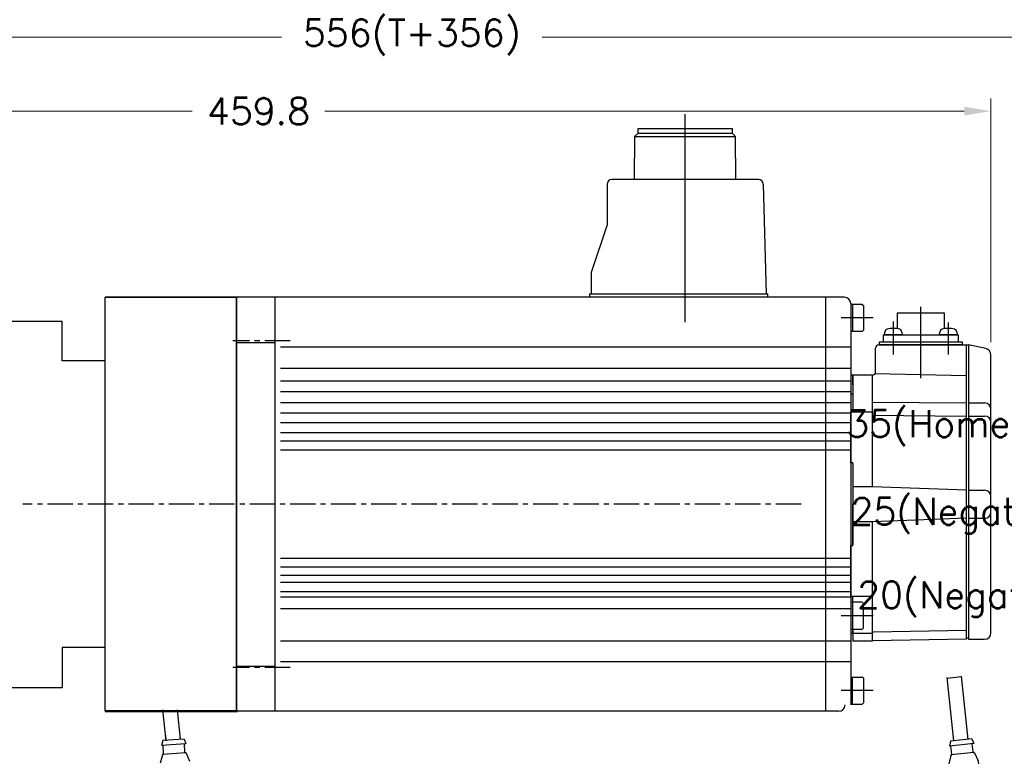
# Model space of a CAD drawing. Extents: x 0 to 1685, y -10 to 1188.
# Tile 4 of 24: x 408 to 717, y 527 to 760. Entities that reach past the tile are written whole.
import ezdxf

# ---------------------------------------------------------------- set-up
doc = ezdxf.new("R2010")
doc.units = 0
doc.header["$LTSCALE"] = 25.4
doc.linetypes.add('CENTER', pattern=[2, 1.25, -0.25, 0.25, -0.25])
doc.linetypes.add('DASH_CENTER', pattern=[14, 11, -1, 1, -1])
doc.layers.get('0').update_dxf_attribs({"linetype": 'CONTINUOUS'})
doc.layers.get('Defpoints').update_dxf_attribs({"linetype": 'CONTINUOUS'})
for name, color, linetype, lineweight in [('AM_0', 7, 'CONTINUOUS', 50), ('AM_5_Dimension', 6, 'CONTINUOUS', 13), ('ATA-DIM', 252, 'CONTINUOUS', 25), ('Layer0000', 7, 'CONTINUOUS', 25), ('외형선(ISO)', 7, 'CONTINUOUS', 35)]:
    doc.layers.add(name, color=color, linetype=linetype, lineweight=lineweight)
doc.layers.add('ATA-CENTER', color=133, linetype='CENTER')
doc.styles.get("Standard").update_dxf_attribs({"font": 'simplex.shx'})
doc.dimstyles.new('ata_A1', dxfattribs={"dimtxt": 4.2, "dimasz": 4.2, "dimexe": 2, "dimexo": 2, "dimgap": 2, "dimtad": 0, "dimtih": 1, "dimtoh": 1, "dimdec": 6, "dimdsep": 46, "dimtxsty": 'Standard', "dimcen": 0, "dimclrd": 252, "dimclre": 252, "dimclrt": 4, "dimadec": 6, "dimazin": 2, "dimtfac": 1, "dimtdec": 6, "dimtofl": 0, "dimtmove": 0, "dimatfit": 3, "dimfxl": 0, "dimtolj": 1, "dimtzin": 0, "dimlwd": 0, "dimlwe": 0, "dimarcsym": 0})

# ---------------------------------------------------------------- blocks, each defined once
blk = doc.blocks.new('*D13668')
at = {"layer": 'ATA-DIM', "color": 252, "lineweight": 0}
for p, q in [((809.09, 532.61), (809.09, 581.45)), ((829.09, 522.94), (829.09, 581.45)), ((800.69, 577.45), (792.29, 577.45)), ((809.09, 577.45), (826.26, 577.45)), ((837.49, 577.45), (845.89, 577.45))]:
    blk.add_line(p, q, dxfattribs=at)
at = {"layer": 'ATA-DIM', "color": 252}
for points in [[(800.69, 576.05), (800.69, 578.85), (809.09, 577.45)], [(837.49, 578.85), (837.49, 576.05), (829.09, 577.45)]]:
    blk.add_solid(points, dxfattribs=at)
at = {"layer": 'Defpoints', "color": 0}
for p in [(829.09, 577.45), (809.09, 528.61), (829.09, 518.94)]:
    blk.add_point(p, dxfattribs=at)
at = {"layer": 'ATA-DIM', "color": 4, "insert": (670.9, 583.84), "char_height": 8.4, "attachment_point": 1}
blk.add_mtext('\\A1;20(Negative Hard Stop)', dxfattribs=at)
blk = doc.blocks.new('*D13667')
at = {"layer": 'ATA-DIM', "color": 252, "lineweight": 0}
for p, q in [((809.09, 532.61), (809.09, 607.68)), ((834.09, 504.45), (834.09, 607.68)), ((809.09, 603.68), (789.22, 603.68)), ((817.49, 603.68), (825.69, 603.68))]:
    blk.add_line(p, q, dxfattribs=at)
at = {"layer": 'ATA-DIM', "color": 252}
for points in [[(817.49, 605.08), (817.49, 602.28), (809.09, 603.68)], [(825.69, 602.28), (825.69, 605.08), (834.09, 603.68)]]:
    blk.add_solid(points, dxfattribs=at)
at = {"layer": 'Defpoints', "color": 0}
for p in [(834.09, 603.68), (809.09, 528.61), (834.09, 500.45)]:
    blk.add_point(p, dxfattribs=at)
at = {"layer": 'ATA-DIM', "color": 4, "insert": (668.8, 610.06), "char_height": 8.4, "attachment_point": 1}
blk.add_mtext('\\A1;25(Negative Limit)', dxfattribs=at)
blk = doc.blocks.new('*D13666')
at = {"layer": 'ATA-DIM', "color": 252, "lineweight": 0}
for p, q in [((809.09, 532.61), (809.09, 635.21)), ((844.09, 504.45), (844.09, 635.21)), ((809.09, 631.21), (789.22, 631.21)), ((817.49, 631.21), (835.69, 631.21))]:
    blk.add_line(p, q, dxfattribs=at)
at = {"layer": 'ATA-DIM', "color": 252}
for points in [[(817.49, 632.61), (817.49, 629.81), (809.09, 631.21)], [(835.69, 629.81), (835.69, 632.61), (844.09, 631.21)]]:
    blk.add_solid(points, dxfattribs=at)
at = {"layer": 'Defpoints', "color": 0}
for p in [(844.09, 631.21), (809.09, 528.61), (844.09, 500.45)]:
    blk.add_point(p, dxfattribs=at)
at = {"layer": 'ATA-DIM', "color": 4, "insert": (667.45, 637.59), "char_height": 8.4, "attachment_point": 1}
blk.add_mtext('\\A1;35(Home Position)', dxfattribs=at)
blk = doc.blocks.new('DEH')
at = {"color": 0, "ltscale": 5}
blk.add_line((12758.38, -3927.55), (12758.38, -3797.55), dxfattribs=at)
for p, q in [((12668.58, -3920.05), (12668.58, -3805.05)), ((12728.58, -3805.05), (12744.88, -3805.05)), ((12744.88, -3817.55), (12744.88, -3805.05)), ((12744.88, -3907.55), (12744.88, -3920.05)), ((12728.58, -3920.05), (12744.88, -3920.05))]:
    blk.add_line(p, q)
at = {"color": 7}
for p, q in [((12728.58, -3920.05), (12728.58, -3805.05)), ((12728.58, -3919.55), (12728.58, -3805.55))]:
    blk.add_line(p, q, dxfattribs=at)
at = {"ltscale": 5}
for p, q in [((12758.38, -3817.55), (12744.88, -3817.55)), ((12758.38, -3907.55), (12744.88, -3907.55))]:
    blk.add_line(p, q, dxfattribs=at)
at = {"layer": 'AM_0'}
blk.add_line((12758.38, -3927.55), (12799.88, -3927.55), dxfattribs=at)
at = {"layer": 'AM_5_Dimension', "color": 0}
for p, q in [((12672.58, -3919.55), (12672.58, -3805.55)), ((12728.58, -3805.05), (12728.58, -3920.05))]:
    blk.add_line(p, q, dxfattribs=at)
at = {"layer": 'Layer0000', "color": 7, "linetype": 'Continuous', "lineweight": 25}
for p, q in [((12799.58, -3811.74), (12799.58, -3797.55)), ((12799.58, -3913.35), (12799.58, -3811.74)), ((12799.58, -3913.35), (12799.58, -3927.55))]:
    blk.add_line(p, q, dxfattribs=at)
at = {"layer": '외형선(ISO)'}
for p, q in [((12799.88, -3797.55), (12758.38, -3797.55)), ((12672.08, -3805.05), (12668.58, -3805.05)), ((12672.58, -3805.55), (12672.08, -3805.05)), ((12673.08, -3805.05), (12672.58, -3805.55)), ((12673.08, -3805.05), (12728.08, -3805.05)), ((12728.58, -3805.55), (12728.08, -3805.05)), ((12728.58, -3805.55), (12729.08, -3805.05)), ((12668.58, -3920.05), (12672.08, -3920.05)), ((12672.58, -3919.55), (12672.08, -3920.05)), ((12672.58, -3919.55), (12673.08, -3920.05)), ((12673.08, -3920.05), (12728.08, -3920.05)), ((12728.58, -3919.55), (12728.08, -3920.05))]:
    blk.add_line(p, q, dxfattribs=at)
blk = doc.blocks.new('*D13683')
at = {"layer": 'ATA-DIM', "color": 252, "lineweight": 0}
for p, q in [((253.09, 683.11), (253.09, 735.51)), ((712.89, 658.99), (712.89, 735.51)), ((261.49, 731.51), (462.19, 731.51)), ((704.49, 731.51), (503.79, 731.51))]:
    blk.add_line(p, q, dxfattribs=at)
at = {"layer": 'ATA-DIM', "color": 252}
for points in [[(261.49, 732.91), (261.49, 730.11), (253.09, 731.51)], [(704.49, 730.11), (704.49, 732.91), (712.89, 731.51)]]:
    blk.add_solid(points, dxfattribs=at)
at = {"layer": 'Defpoints', "color": 0}
for p in [(712.89, 731.51), (253.09, 679.11), (712.89, 654.99)]:
    blk.add_point(p, dxfattribs=at)
at = {"layer": 'ATA-DIM', "color": 4, "insert": (482.99, 731.51), "char_height": 8.4, "attachment_point": 5}
blk.add_mtext('\\A1;459.8', dxfattribs=at)
blk = doc.blocks.new('*D13681')
at = {"layer": 'ATA-DIM', "color": 252, "lineweight": 0}
for p, q in [((253.09, 683.11), (253.09, 758.71)), ((809.09, 532.61), (809.09, 758.71)), ((261.49, 754.71), (490.17, 754.71)), ((800.69, 754.71), (572.01, 754.71))]:
    blk.add_line(p, q, dxfattribs=at)
at = {"layer": 'ATA-DIM', "color": 252}
for points in [[(261.49, 756.11), (261.49, 753.31), (253.09, 754.71)], [(800.69, 753.31), (800.69, 756.11), (809.09, 754.71)]]:
    blk.add_solid(points, dxfattribs=at)
at = {"layer": 'Defpoints', "color": 0}
for p in [(809.09, 754.71), (253.09, 679.11), (809.09, 528.61)]:
    blk.add_point(p, dxfattribs=at)
at = {"layer": 'ATA-DIM', "color": 4, "insert": (531.09, 754.71), "char_height": 8.4, "attachment_point": 5}
blk.add_mtext('\\A1;556(T+356)', dxfattribs=at)

msp = doc.modelspace()

# ---------------------------------------------------------------- linework, layer by layer
at = {"color": 1, "linetype": 'DASH_CENTER'}
for p, q in [((616.8876432, 665.2941634), (616.8876432, 730.5858331)), ((690.8876432, 647.6552227), (690.8876432, 670.0518481)), ((675.8876432, 666.6057705), (665.8876432, 666.6057705)), ((682.2575648, 655.0904778), (682.2575648, 665.5002536)), ((699.5175648, 665.2002536), (699.5175648, 655.0904778)), ((675.8876432, 573.1057705), (665.8876432, 573.1057705)), ((675.8876432, 549.6057705), (665.8876432, 549.6057705))]:
    msp.add_line(p, q, dxfattribs=at)
at = {"color": 7, "linetype": 'Continuous'}
for p, q in [((601.0126432, 723.5156106), (600.9096912, 710.0556106)), ((602.0126432, 724.5156106), (601.0126432, 723.5156106)), ((601.0126432, 723.5156106), (616.8876432, 723.5156106)), ((602.0126432, 726.1056106), (602.0126432, 724.5156106)), ((602.0126432, 726.1056106), (616.8876432, 726.1056106)), ((616.8876432, 724.5156106), (602.0126432, 724.5156106)), ((616.8876432, 726.1056106), (631.7626432, 726.1056106)), ((631.7626432, 724.5156106), (616.8876432, 724.5156106)), ((616.8876432, 723.5156106), (632.7626432, 723.5156106)), ((631.7626432, 724.5156106), (631.7626432, 726.1056106)), ((632.7626432, 723.5156106), (631.7626432, 724.5156106)), ((632.8655952, 710.0556106), (632.7626432, 723.5156106)), ((592.3876432, 708.5556106), (592.3876432, 695.8556106)), ((639.9308618, 710.0556106), (593.8876432, 710.0556106)), ((641.430221, 708.5994515), (642.3789045, 674.1056106)), ((592.3876432, 695.8556106), (587.3876432, 680.8556106)), ((587.3876432, 680.8556106), (587.3876432, 674.1056106)), ((586.8876432, 674.1056106), (586.8876432, 673.1056106)), ((642.8876432, 673.1056106), (642.8876432, 674.1056106)), ((666.8876432, 673.1056106), (476.0877527, 673.1056106)), ((488.0877527, 673.1056106), (488.0877527, 543.1056106)), ((488.0877527, 673.1056106), (488.0877527, 543.1056106)), ((661.0877527, 543.1057711), (661.0877527, 673.1055711)), ((668.8876432, 671.1056106), (668.8876432, 545.1056106)), ((672.4876432, 670.8557705), (668.8876432, 670.8557705)), ((669.3876432, 670.8557705), (669.3876432, 662.3557705)), ((672.4876432, 670.8557705), (672.8876432, 670.4557705)), ((672.8876432, 670.4557705), (672.8876432, 662.7557705)), ((683.4875648, 668.1056106), (683.4875648, 663.1966985)), ((698.2875648, 668.1056106), (683.4875648, 668.1056106)), ((698.2875648, 663.1966985), (698.2875648, 668.1056106)), ((672.4876432, 662.3557705), (668.8876432, 662.3557705)), ((672.4876432, 662.3557705), (672.8876432, 662.7557705)), ((679.5075648, 661.30561), (679.5816895, 662.1528589)), ((684.9334402, 662.1528589), (685.0075648, 661.30561)), ((696.7675648, 661.30561), (696.8416895, 662.1528589)), ((702.1934402, 662.1528589), (702.2675648, 661.30561)), ((476.0877527, 658.9115805), (488.0877527, 658.9115805)), ((677.8875648, 658.10561), (677.8875648, 659.10561)), ((677.8875648, 659.10561), (703.8875648, 659.10561)), ((679.1875648, 659.10561), (679.1875648, 661.30561)), ((679.1875648, 661.30561), (702.5875648, 661.30561)), ((685.0075648, 661.30561), (679.5075648, 661.30561)), ((702.2675648, 661.30561), (696.7675648, 661.30561)), ((702.5875648, 661.30561), (702.5875648, 659.10561)), ((703.8875648, 659.10561), (703.8875648, 658.10561)), ((489.8876432, 657.5146173), (668.8876432, 657.5147778)), ((676.6876432, 649.60581), (676.6876432, 657.10561)), ((677.6876432, 658.10561), (705.1876432, 658.10561)), ((703.8875648, 658.10561), (677.8875648, 658.10561)), ((705.1876432, 658.10561), (705.8876432, 658.10561)), ((705.1876432, 565.70561), (705.1876432, 658.10561)), ((711.3067014, 656.9443833), (705.8876432, 658.10561)), ((705.8876432, 658.10561), (705.8876432, 565.70561)), ((712.8876432, 567.70561), (712.8876432, 654.9887784)), ((668.8876432, 650.7121168), (489.8876432, 650.7119563)), ((668.8876432, 646.6937776), (489.8876432, 646.6936172)), ((668.8876432, 648.40561), (668.8876432, 648.05561)), ((668.8876432, 648.05561), (668.8876432, 645.60561)), ((669.5876432, 648.60541), (669.0876432, 648.60561)), ((675.6876432, 648.60581), (669.5876432, 648.60581)), ((669.5876432, 648.60581), (669.5876432, 637.10561)), ((669.5876432, 645.60541), (669.5876432, 648.60541)), ((675.6876432, 613.60561), (675.6876432, 648.60581)), ((705.1876432, 648.3923634), (676.4905503, 649.0097058)), ((668.8876432, 643.382041), (489.8876432, 643.3818805)), ((668.8876432, 645.60561), (668.8876432, 608.10561)), ((668.8876432, 639.9572366), (489.8876432, 639.9570762)), ((669.5876432, 642.60541), (668.8876432, 642.60561)), ((675.6876432, 640.1923421), (705.1876432, 639.9248259)), ((705.8876432, 639.9248259), (710.8876432, 639.9248259)), ((668.8876432, 637.10561), (675.6876432, 637.10561)), ((668.8876432, 621.10561), (668.8876432, 637.10561)), ((668.8876432, 636.6491311), (489.8876432, 636.6489706)), ((668.8876432, 633.6457085), (489.8876432, 633.645548)), ((675.6876432, 636.0172324), (705.1876432, 635.7744101)), ((705.8876432, 635.7744101), (710.8876432, 635.7744101)), ((668.8876432, 630.4899324), (489.8876432, 630.4897719)), ((668.8876432, 627.8557705), (489.8876432, 627.85561)), ((668.8876432, 625.1057705), (489.8876432, 625.10561)), ((669.3876432, 621.10561), (668.8876432, 621.10561)), ((669.5876432, 620.90561), (669.5876432, 595.30561)), ((675.6876432, 613.60561), (669.5876432, 613.60561)), ((705.1876432, 612.50561), (675.6876432, 613.60561)), ((705.8876432, 612.50561), (710.8876432, 612.50561)), ((668.8876432, 608.10561), (668.8876432, 570.60561)), ((669.5876432, 595.30561), (669.5876432, 608.10541)), ((705.1876432, 603.70561), (675.6876432, 602.60561)), ((705.8876432, 603.70561), (710.8876432, 603.70561)), ((675.6876432, 602.60561), (669.5876432, 602.60561)), ((675.6876432, 565.10561), (675.6876432, 602.60561)), ((668.8876432, 595.10561), (669.3876432, 595.10561)), ((668.8876432, 579.10561), (668.8876432, 595.10561)), ((668.8876432, 591.1057374), (489.8876432, 591.105577)), ((668.8876432, 588.3665588), (489.8876432, 588.3663984)), ((668.8876432, 585.7216086), (489.8876432, 585.7214481)), ((668.8876432, 583.5411383), (489.8876432, 583.5409779)), ((668.8876432, 580.5922325), (489.8876432, 580.592072)), ((668.8876432, 578.9656429), (489.8876432, 578.9654824)), ((675.6876432, 579.10561), (668.8876432, 579.10561)), ((669.5876432, 577.3557705), (669.5876432, 579.10561)), ((668.8876432, 575.3057705), (489.8876432, 575.30561)), ((672.4876432, 577.3557705), (668.8876432, 577.3557705)), ((669.3876432, 577.3557705), (669.3876432, 568.8557705)), ((672.8876432, 576.9557705), (672.4876432, 577.3557705)), ((672.8876432, 569.2557705), (672.8876432, 576.9557705)), ((668.8876432, 570.60561), (668.8876432, 568.15561)), ((668.8876432, 568.8557705), (672.4876432, 568.8557705)), ((669.5876432, 567.60541), (669.5876432, 568.8557705)), ((669.5876432, 568.8557705), (669.5876432, 565.10561)), ((672.4876432, 568.8557705), (672.8876432, 569.2557705)), ((668.8876432, 568.15561), (668.8876432, 567.80561)), ((669.0876432, 567.60561), (669.5876432, 567.60541)), ((669.5876432, 567.60541), (675.6876432, 567.60541)), ((705.1876432, 565.70561), (675.6876432, 565.1772506)), ((705.1876432, 568.455169), (675.8840615, 567.9303275)), ((705.8876432, 566.10561), (705.1876432, 566.10561)), ((705.8876432, 565.70561), (710.8876432, 565.70561)), ((668.8876432, 565.1057705), (489.8876432, 565.10561)), ((675.687643, 565.10561), (669.5876432, 565.10561)), ((476.0876527, 557.2995734), (488.0877527, 557.2995734)), ((489.8876432, 558.6966027), (668.8876432, 558.6967632)), ((668.8876432, 553.8557705), (672.4876432, 553.8557705)), ((669.3876432, 545.3557705), (669.3876432, 553.8557705)), ((672.8876432, 553.4557705), (672.4876432, 553.8557705)), ((672.8876432, 553.4557705), (672.8876432, 545.7557705)), ((668.8876432, 545.3557705), (672.4876432, 545.3557705)), ((672.8876432, 545.7557705), (672.4876432, 545.3557705)), ((665.0877527, 543.1056106), (476.0877527, 543.1056106))]:
    msp.add_line(p, q, dxfattribs=at)
for p, q in [((586.8876432, 674.1056106), (642.8876432, 674.1056106)), ((476.0877527, 658.9116142), (476.0877527, 673.1056106)), ((476.0877527, 673.1056106), (476.0877527, 543.1056106)), ((476.0877527, 673.1056106), (476.0877527, 543.1056106)), ((476.0877527, 658.9116142), (476.0877527, 557.299607)), ((476.0877527, 543.1056106), (476.0877527, 557.299607)), ((701.2798337, 533.8064664), (699.1562139, 553.6934028)), ((699.1765066, 553.503369), (703.6510673, 553.9811835)), ((705.7543943, 534.2842808), (703.6307746, 554.1712172)), ((454.0338435, 533.872211), (452.9944657, 543.6056106)), ((454.0338435, 533.872211), (452.9944657, 543.6056106)), ((458.5084042, 534.3500255), (457.5200497, 543.6056106)), ((458.5084042, 534.3500255), (457.5200497, 543.6056106)), ((454.0262575, 533.9592121), (453.9148487, 535.6056106)), ((454.0262575, 533.9592121), (453.9148487, 535.6056106)), ((458.5159901, 534.2630243), (458.4251397, 535.6056106)), ((458.5159901, 534.2630243), (458.4251397, 535.6056106)), ((452.9287674, 533.884947), (452.5311789, 532.3546125)), ((452.9287674, 533.884947), (452.5311789, 532.3546125)), ((460.2136101, 532.8744689), (452.5311789, 532.3546125)), ((460.2136101, 532.8744689), (452.5311789, 532.3546125)), ((459.6134802, 534.3372895), (452.9287674, 533.884947)), ((459.6134802, 534.3372895), (452.9287674, 533.884947)), ((453.205574, 529.7943018), (453.0300381, 532.3883694)), ((453.205574, 529.7943018), (453.0300381, 532.3883694)), ((459.6134802, 534.3372895), (460.2136101, 532.8744689)), ((459.6134802, 534.3372895), (460.2136101, 532.8744689)), ((459.8902869, 530.2466443), (459.714751, 532.840712)), ((459.8902869, 530.2466443), (459.714751, 532.840712)), ((700.1860522, 533.6896673), (699.8481502, 532.1450566)), ((707.5046207, 532.9626502), (699.8481502, 532.1450566)), ((706.8481758, 534.4010799), (700.1860522, 533.6896673)), ((700.6213942, 529.6128453), (700.3453236, 532.1981471)), ((706.8481758, 534.4010799), (707.5046207, 532.9626502)), ((707.2835179, 530.3242579), (707.0074473, 532.9095597)), ((452.8341064, 529.4307471), (452.1567355, 526.7722987)), ((452.8341064, 529.4307471), (452.1567355, 526.7722987)), ((460.1084552, 530.06095), (453.0144113, 529.5809087)), ((460.1084552, 530.06095), (453.0144113, 529.5809087)), ((460.3073461, 529.9364479), (461.3366868, 527.3934896)), ((460.3073461, 529.9364479), (461.3366868, 527.3934896)), ((700.2643146, 529.2351492), (699.6906193, 526.5524168)), ((707.508728, 530.1471699), (700.4386565, 529.3921947)), ((707.7123006, 530.0304798), (708.8395495, 527.5293822))]:
    msp.add_line(p, q)
for centre, radius, start, end in [((593.8876432, 708.5556106), 1.5, 90, 180), ((639.9308618, 708.5556106), 1.5, 1.67483799, 90), ((680.5778842, 662.0657032), 1, 106.257027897, 175), ((682.2575648, 656.30561), 7, 90, 106.257027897), ((682.2575648, 656.30561), 7, 73.742972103, 90), ((683.9372455, 662.0657032), 1, 5, 73.742972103), ((697.8378842, 662.0657032), 1, 106.257027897, 175), ((699.5175648, 656.30561), 7, 90, 106.257027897), ((699.5175648, 656.30561), 7, 73.742972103, 90), ((701.1972455, 662.0657032), 1, 5, 73.742972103), ((677.6876432, 657.10561), 1, 90, 180), ((710.8876432, 654.9887784), 2, 0, 77.905242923), ((675.6876432, 649.60581), 1, 270, 0), ((669.0876432, 648.40561), 0.2, 90, 180), ((710.8876432, 637.9248259), 2, 0, 90), ((710.8876432, 633.7744101), 2, 0, 90), ((669.3876432, 620.90561), 0.2, 0, 90), ((710.8876432, 610.50561), 2, 0, 90), ((710.8876432, 605.70561), 2, 270, 0), ((669.3876432, 595.30561), 0.2, 270, 0), ((669.0876432, 567.80561), 0.2, 180, 270), ((675.887643, 567.7303596), 0.2, 91.026085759, 180), ((710.8876432, 567.70561), 2, 270, 0)]:
    msp.add_arc(centre, radius, start, end, dxfattribs=at)
for centre, radius, start, end in [((666.8876432, 671.1056106), 2, 0, 90), ((665.0877527, 545.1056106), 2, 270, 0), ((453.027914, 529.3813651), 0.2, 93.871201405, 165.705244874), ((453.027914, 529.3813651), 0.2, 93.871201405, 165.705244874), ((453.0060304, 529.780799), 0.2, 273.871201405, 3.871201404), ((453.0060304, 529.780799), 0.2, 273.871201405, 3.871201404), ((460.0898306, 530.2601471), 0.2, 183.871201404, 273.871201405), ((460.0898306, 530.2601471), 0.2, 183.871201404, 273.871201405), ((460.1219579, 529.8614063), 0.2, 22.037157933, 93.871201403), ((460.1219579, 529.8614063), 0.2, 22.037157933, 93.871201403), ((700.4598927, 529.1933253), 0.2, 96.095212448, 167.92925592), ((700.4225248, 529.5916091), 0.2, 276.095212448, 6.095212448), ((707.4823873, 530.3454941), 0.2, 186.095212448, 276.095212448), ((707.5299642, 529.9483005), 0.2, 24.261168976, 96.095212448), ((706.1045036, 526.2966924), 3, 6.095212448, 24.261168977)]:
    msp.add_arc(centre, radius, start, end)
at = {"layer": 'ATA-CENTER', "ltscale": 0.25}
for p, q in [((492.8876432, 659.3708186), (474.8875432, 659.3708186)), ((653.2875159, 608.1056106), (408.9603044, 608.1056106)), ((492.8876432, 556.8403353), (474.8875432, 556.8403353))]:
    msp.add_line(p, q, dxfattribs=at)

# ---------------------------------------------------------------- block references
msp.add_blockref('DEH', (-12323.4876072, 4470.6543781))

# ---------------------------------------------------------------- dimensions: what is measured, and where the dimension line sits
at = {"layer": 'ATA-DIM'}
dim = msp.add_linear_dim(base=(809.0876432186, 754.7077026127), p1=(253.0876432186, 679.1056106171), p2=(809.0876432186, 528.6056106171), text='<>(T+356)', dimstyle='ata_A1', override={"dimscale": 2, "dimtxt": 4.2, "dimtxsty": 'Standard', "dimtfac": 0.571429, "dimtdec": 2, "dimtfill": 0}, dxfattribs=at)
dim.commit()
dim.dimension.update_dxf_attribs({"geometry": '*D13681', "text_midpoint": (531.0876432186, 754.7077026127)})
dim = msp.add_linear_dim(base=(712.8876432, 731.5126808), p1=(253.0876432, 679.1056106), p2=(712.8876432, 654.9887784), dimstyle='ata_A1', override={"dimscale": 2, "dimtfac": 0.571429, "dimtdec": 2, "dimtfill": 0}, dxfattribs=at)
dim.commit()
dim.dimension.update_dxf_attribs({"geometry": '*D13683', "text_midpoint": (482.9876432, 731.5126808)})
for base, p2, text, picture, middle in [((844.0876432, 631.2077817), (844.0876432, 500.4509101), '<>(Home Position)', '*D13666', (726.3376432, 631.2077817)), ((834.0876432, 603.6785038), (834.0876432, 500.4509101), '<>(Negative Limit)', '*D13667', (727.0096432, 603.6785038)), ((829.0876432, 577.4535527), (829.0876432, 518.9434001), '<>(Negative Hard Stop)', '*D13668', (746.5808135, 577.4535527))]:
    dim = msp.add_linear_dim(base=base, p1=(809.0876432, 528.6056106), p2=p2, angle=180, text=text, dimstyle='ata_A1', override={"dimscale": 2, "dimtxt": 4.2, "dimtxsty": 'Standard', "dimtfac": 0.571429, "dimtdec": 2}, dxfattribs=at)
    dim.commit()
    dim.dimension.update_dxf_attribs({"geometry": picture, "text_midpoint": middle, "dimtype": 160})

doc.saveas('drawing.dxf')
